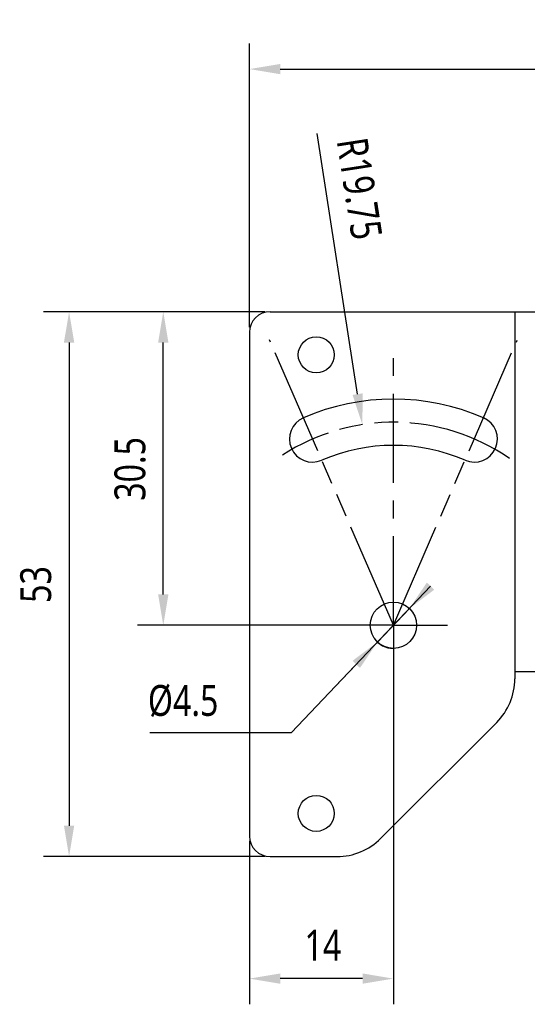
# Model space of a CAD drawing. Header units: millimetres. Extents: x 80 to 340, y 110 to 223.
# Tile 2 of 4: x 143 to 192, y 127 to 223. Entities that reach past the tile are written whole.
import ezdxf

# ---------------------------------------------------------------- set-up
doc = ezdxf.new("R2010")
doc.units = ezdxf.units.MM
doc.header["$LTSCALE"] = 23.1
doc.header["$PDMODE"] = 3
doc.header["$PDSIZE"] = 8
doc.linetypes.add('CENTER', pattern=[0.6, 0.375, -0.075, 0.075, -0.075])
doc.linetypes.add('PHANTOM', pattern=[0.8, 0.45, -0.05, 0.1, -0.05, 0.1, -0.05])
doc.layers.get('0').update_dxf_attribs({"linetype": 'CONTINUOUS'})
doc.layers.get('Defpoints').update_dxf_attribs({"linetype": 'CONTINUOUS'})
for name, color, linetype in [('000-ID2000X_DXF_DIMENSION', 7, 'CONTINUOUS'), ('DE-11-107728_DXF_AXIS', 7, 'CONTINUOUS'), ('DE-11-107728DXF_CONTINUOUS_LINE', 7, 'CONTINUOUS'), ('DIMS', 7, 'CONTINUOUS')]:
    doc.layers.add(name, color=color, linetype=linetype)
doc.styles.get("Standard").update_dxf_attribs({"font": 'Roboto-Regular.ttf', "width": 0.8})
doc.dimstyles.new('DIMSTYLE_1', dxfattribs={"dimtxt": 3, "dimasz": 3, "dimexe": 2.5, "dimexo": 0.5, "dimgap": 0.75, "dimtad": 1, "dimdsep": 46, "dimtxsty": 'STANDARD', "dimblk": '_FILLED', "dimblk1": '_FILLED', "dimblk2": '_FILLED', "dimcen": 0.09, "dimclrt": 3, "dimazin": 2, "dimtp": 0.3, "dimtm": 0.3, "dimtfac": 1, "dimtofl": 0, "dimtmove": 0, "dimatfit": 3, "dimldrblk": '_FILLED', "dimfxl": 1, "dimtolj": 1, "dimarcsym": 0})
doc.dimstyles.new('DIMSTYLE_4', dxfattribs={"dimtxt": 3, "dimasz": 3, "dimexe": 2.5, "dimexo": 0.5, "dimtad": 1, "dimdsep": 46, "dimtxsty": 'STANDARD', "dimblk": '_FILLED', "dimblk1": '_FILLED', "dimblk2": '_FILLED', "dimcen": 0.09, "dimclrt": 3, "dimazin": 2, "dimtp": 0.1, "dimtm": 0.1, "dimtfac": 1, "dimtmove": 0, "dimatfit": 2, "dimldrblk": '_FILLED', "dimfxl": 1, "dimtolj": 1, "dimarcsym": 0})
doc.dimstyles.new('DIMSTYLE_5', dxfattribs={"dimtxt": 3, "dimasz": 3, "dimexe": 2.5, "dimexo": 0.5, "dimgap": 0.75, "dimtad": 1, "dimdsep": 46, "dimtxsty": 'STANDARD', "dimblk": '_FILLED', "dimblk1": '_FILLED', "dimblk2": '_FILLED', "dimcen": 0.09, "dimclrt": 3, "dimazin": 2, "dimtp": 0.2, "dimtm": 0.2, "dimtfac": 1, "dimtofl": 0, "dimtmove": 0, "dimatfit": 3, "dimldrblk": '_FILLED', "dimfxl": 1, "dimtolj": 1, "dimarcsym": 0})
doc.dimstyles.new('DIMSTYLE_6', dxfattribs={"dimtxt": 3, "dimasz": 3, "dimexe": 2.5, "dimexo": 0.5, "dimgap": 0.75, "dimtad": 1, "dimdsep": 46, "dimtxsty": 'STANDARD', "dimblk": '_FILLED', "dimblk1": '_FILLED', "dimblk2": '_FILLED', "dimcen": 0.09, "dimclrt": 3, "dimazin": 2, "dimtp": 0.2, "dimtm": 0.2, "dimtfac": 1, "dimtofl": 0, "dimtmove": 0, "dimatfit": 3, "dimldrblk": '_FILLED', "dimfxl": 1, "dimtolj": 1, "dimarcsym": 0})

# ---------------------------------------------------------------- blocks, each defined once
blk = doc.blocks.new('_FILLED')
at = {"color": 0, "linetype": 'ByBlock'}
blk.add_solid([(0, 0), (-1, 0.167), (-1, -0.167)], dxfattribs=at)
blk = doc.blocks.new('*D9')
at = {"layer": '000-ID2000X_DXF_DIMENSION', "color": 0, "lineweight": -2}
for p, q in [((165.061, 193.028), (165.061, 220.629)), ((234.061, 188.978), (234.061, 220.629)), ((168.061, 218.129), (231.061, 218.129))]:
    blk.add_line(p, q, dxfattribs=at)
at = {"layer": 'Defpoints', "color": 0}
for p in [(234.061, 218.129), (165.061, 192.528), (234.061, 188.478)]:
    blk.add_point(p, dxfattribs=at)
at = {"layer": '000-ID2000X_DXF_DIMENSION', "color": 0, "linetype": 'ByBlock', "lineweight": -2, "xscale": 3, "yscale": 3, "zscale": 3, "rotation": 180}
blk.add_blockref('_FILLED', (165.061, 218.129), dxfattribs=at)
at = {"layer": '000-ID2000X_DXF_DIMENSION', "color": 0, "linetype": 'ByBlock', "lineweight": -2, "xscale": 3, "yscale": 3, "zscale": 3}
blk.add_blockref('_FILLED', (234.061, 218.129), dxfattribs=at)
at = {"layer": '000-ID2000X_DXF_DIMENSION', "color": 3, "insert": (199.517, 222.879), "char_height": 3, "attachment_point": 2, "line_spacing_factor": 0.9}
blk.add_mtext('\\A1;69', dxfattribs=at)
blk = doc.blocks.new('*D14')
at = {"layer": '000-ID2000X_DXF_DIMENSION', "color": 0, "lineweight": -2}
for p, q in [((166.561, 194.528), (145.022, 194.528)), ((147.522, 191.528), (147.522, 144.528)), ((166.561, 141.528), (145.022, 141.528))]:
    blk.add_line(p, q, dxfattribs=at)
at = {"layer": 'Defpoints', "color": 0}
for p in [(167.061, 194.528), (147.522, 141.528), (167.061, 141.528)]:
    blk.add_point(p, dxfattribs=at)
at = {"layer": '000-ID2000X_DXF_DIMENSION', "color": 0, "linetype": 'ByBlock', "lineweight": -2, "xscale": 3, "yscale": 3, "zscale": 3}
for p, rotation in [((147.522, 194.528), 90), ((147.522, 141.528), 270)]:
    blk.add_blockref('_FILLED', p, dxfattribs=dict(at, rotation=rotation))
at = {"layer": '000-ID2000X_DXF_DIMENSION', "color": 3, "insert": (142.772, 167.99), "char_height": 3, "attachment_point": 2, "rotation": 90, "line_spacing_factor": 0.9}
blk.add_mtext('\\A1;53', dxfattribs=at)
blk = doc.blocks.new('*D15')
at = {"layer": '000-ID2000X_DXF_DIMENSION', "color": 0, "lineweight": -2}
blk.add_line((175.582, 186.511), (171.66, 211.854), dxfattribs=at)
at = {"layer": '000-ID2000X_DXF_DIMENSION', "color": 0}
for p, q in [((178.971, 164.028), (179.151, 164.028)), ((179.061, 163.938), (179.061, 164.118))]:
    blk.add_line(p, q, dxfattribs=at)
at = {"layer": 'Defpoints', "color": 0}
for p in [(176.041, 183.546), (179.061, 164.028)]:
    blk.add_point(p, dxfattribs=at)
at = {"layer": '000-ID2000X_DXF_DIMENSION', "color": 0, "linetype": 'ByBlock', "lineweight": -2, "xscale": 3, "yscale": 3, "zscale": 3, "rotation": 278.7975508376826}
blk.add_blockref('_FILLED', (176.041, 183.546), dxfattribs=at)
at = {"layer": '000-ID2000X_DXF_DIMENSION', "color": 3, "insert": (178.019, 201.819), "char_height": 3, "attachment_point": 3, "rotation": 278.79755, "line_spacing_factor": 0.9}
blk.add_mtext('\\A1;R19.75', dxfattribs=at)
blk = doc.blocks.new('*D16')
at = {"layer": '000-ID2000X_DXF_DIMENSION', "color": 0, "lineweight": -2}
for p, q in [((182.677, 167.835), (169.148, 153.589)), ((177.512, 162.397), (180.611, 165.66)), ((175.446, 160.221), (173.38, 158.046)), ((155.37, 153.589), (169.148, 153.589))]:
    blk.add_line(p, q, dxfattribs=at)
at = {"layer": 'Defpoints', "color": 0}
for p in [(180.611, 165.66), (177.512, 162.397)]:
    blk.add_point(p, dxfattribs=at)
at = {"layer": '000-ID2000X_DXF_DIMENSION', "color": 0, "linetype": 'ByBlock', "lineweight": -2, "xscale": 3, "yscale": 3, "zscale": 3}
for p, rotation in [((180.611, 165.66), 226.4803475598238), ((177.512, 162.397), 46.48034755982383)]:
    blk.add_blockref('_FILLED', p, dxfattribs=dict(at, rotation=rotation))
at = {"layer": '000-ID2000X_DXF_DIMENSION', "color": 3, "insert": (162.043, 158.214), "char_height": 3, "attachment_point": 3, "line_spacing_factor": 0.9}
blk.add_mtext('\\A1;%%c4.5', dxfattribs=at)
blk = doc.blocks.new('*D17')
at = {"layer": '000-ID2000X_DXF_DIMENSION', "color": 0, "lineweight": -2}
for p, q in [((179.061, 163.528), (179.061, 127.157)), ((165.061, 143.028), (165.061, 127.157)), ((176.061, 129.657), (168.061, 129.657))]:
    blk.add_line(p, q, dxfattribs=at)
at = {"layer": 'Defpoints', "color": 0}
for p in [(179.061, 164.028), (165.061, 143.528), (165.061, 129.657)]:
    blk.add_point(p, dxfattribs=at)
at = {"layer": '000-ID2000X_DXF_DIMENSION', "color": 0, "linetype": 'ByBlock', "lineweight": -2, "xscale": 3, "yscale": 3, "zscale": 3, "rotation": 180}
blk.add_blockref('_FILLED', (165.061, 129.657), dxfattribs=at)
at = {"layer": '000-ID2000X_DXF_DIMENSION', "color": 0, "linetype": 'ByBlock', "lineweight": -2, "xscale": 3, "yscale": 3, "zscale": 3}
blk.add_blockref('_FILLED', (179.061, 129.657), dxfattribs=at)
at = {"layer": '000-ID2000X_DXF_DIMENSION', "color": 3, "insert": (172.205, 134.407), "char_height": 3, "attachment_point": 2, "line_spacing_factor": 0.9}
blk.add_mtext('\\A1;14', dxfattribs=at)
blk = doc.blocks.new('*D18')
at = {"layer": '000-ID2000X_DXF_DIMENSION', "color": 0, "lineweight": -2}
for p, q in [((166.561, 194.528), (154.182, 194.528)), ((156.682, 167.028), (156.682, 191.528)), ((178.561, 164.028), (154.182, 164.028))]:
    blk.add_line(p, q, dxfattribs=at)
at = {"layer": 'Defpoints', "color": 0}
for p in [(156.682, 194.528), (167.061, 194.528), (179.061, 164.028)]:
    blk.add_point(p, dxfattribs=at)
at = {"layer": '000-ID2000X_DXF_DIMENSION', "color": 0, "linetype": 'ByBlock', "lineweight": -2, "xscale": 3, "yscale": 3, "zscale": 3}
for p, rotation in [((156.682, 194.528), 90), ((156.682, 164.028), 270)]:
    blk.add_blockref('_FILLED', p, dxfattribs=dict(at, rotation=rotation))
at = {"layer": '000-ID2000X_DXF_DIMENSION', "color": 3, "insert": (151.932, 179.234), "char_height": 3, "attachment_point": 2, "rotation": 90, "line_spacing_factor": 0.9}
blk.add_mtext('\\A1;30.5', dxfattribs=at)

msp = doc.modelspace()

# ---------------------------------------------------------------- linework, layer by layer
at = {"color": 7, "linetype": 'PHANTOM'}
for q in [(167.015, 191.789), (191.102, 191.775)]:
    msp.add_line((179.061, 164.028), q, dxfattribs=at)
msp.add_arc((179.061, 164.028), 19.75, 55.15778, 123.14813, dxfattribs=at)
at = {"layer": 'DE-11-107728_DXF_AXIS', "color": 1, "linetype": 'CENTER'}
for q in [(179.061, 190.41), (173.811, 164.028), (179.061, 158.778), (184.311, 164.028)]:
    msp.add_line((179.061, 164.028), q, dxfattribs=at)
at = {"layer": 'DE-11-107728DXF_CONTINUOUS_LINE', "color": 7}
for p, q in [((167.061, 194.528), (193.061, 194.528)), ((165.061, 192.528), (165.061, 143.528)), ((190.861, 159.528), (190.861, 158.814)), ((190.861, 159.528), (193.061, 159.528)), ((177.819, 143.286), (189.104, 154.571)), ((167.061, 141.528), (173.576, 141.528))]:
    msp.add_line(p, q, dxfattribs=at)
at = {"layer": 'DE-11-107728DXF_CONTINUOUS_LINE', "color": 4}
msp.add_line((190.861, 194.528), (190.861, 159.528), dxfattribs=at)
at = {"layer": 'DE-11-107728DXF_CONTINUOUS_LINE', "color": 7}
for centre, radius in [((171.561, 190.328), 1.75), ((179.061, 164.028), 2.25), ((171.561, 145.728), 1.75)]:
    msp.add_circle(centre, radius, dxfattribs=at)
for centre, radius, start, end in [((167.061, 192.528), 2, 90, 180), ((179.061, 164.028), 22, 66.54157, 113.45843), ((171.199, 182.146), 2.25, 113.45843, 293.45843), ((186.924, 182.146), 2.25, 246.54157, 66.54157), ((179.061, 164.028), 17.5, 66.54157, 113.45843), ((184.861, 158.814), 6, 315, 360), ((167.061, 143.528), 2, 180, 270), ((173.576, 147.528), 6, 270, 315)]:
    msp.add_arc(centre, radius, start, end, dxfattribs=at)
at = {"layer": 'DIMS', "color": 4}
msp.add_arc((179.061, 164.028), 2.25, 213.95154, 270, dxfattribs=at)

# ---------------------------------------------------------------- dimensions: what is measured, and where the dimension line sits
at = {"layer": '000-ID2000X_DXF_DIMENSION', "color": 4}
dim = msp.add_linear_dim(base=(234.061, 218.129), p1=(165.061, 192.528), p2=(234.061, 188.478), dimstyle='DIMSTYLE_1', dxfattribs=at)
dim.commit()
dim.dimension.update_dxf_attribs({"geometry": '*D9', "text_midpoint": (199.517, 218.129), "dimtype": 160})
dim = msp.add_radius_dim(center=(179.061, 164.028), mpoint=(176.041, 183.546), text='R<>', dimstyle='DIMSTYLE_6', override={"dimpost": '<>'}, dxfattribs=at)
dim.commit()
dim.dimension.update_dxf_attribs({"geometry": '*D15', "text_midpoint": (172.55, 206.103), "dimtype": 164})
for base, p1, p2, angle, dimstyle, picture, middle in [((147.522, 141.528), (167.061, 194.528), (167.061, 141.528), 270, 'DIMSTYLE_1', '*D14', (147.522, 167.99)), ((156.682, 194.528), (179.061, 164.028), (167.061, 194.528), 90, 'DIMSTYLE_1', '*D18', (156.682, 179.234)), ((165.061, 129.657), (179.061, 164.028), (165.061, 143.528), 180, 'DIMSTYLE_5', '*D17', (172.205, 129.657))]:
    dim = msp.add_linear_dim(base=base, p1=p1, p2=p2, angle=angle, dimstyle=dimstyle, dxfattribs=at)
    dim.commit()
    dim.dimension.update_dxf_attribs({"geometry": picture, "text_midpoint": middle, "dimtype": 160})
dim = msp.add_diameter_dim_2p(p1=(177.512, 162.397), p2=(180.611, 165.66), text='%%c<>', dimstyle='DIMSTYLE_4', override={"dimtih": 1, "dimtoh": 1, "dimpost": '<>'}, dxfattribs=at)
dim.commit()
dim.dimension.update_dxf_attribs({"geometry": '*D16', "text_midpoint": (158.707, 153.589), "dimtype": 163})

doc.saveas('drawing.dxf')
